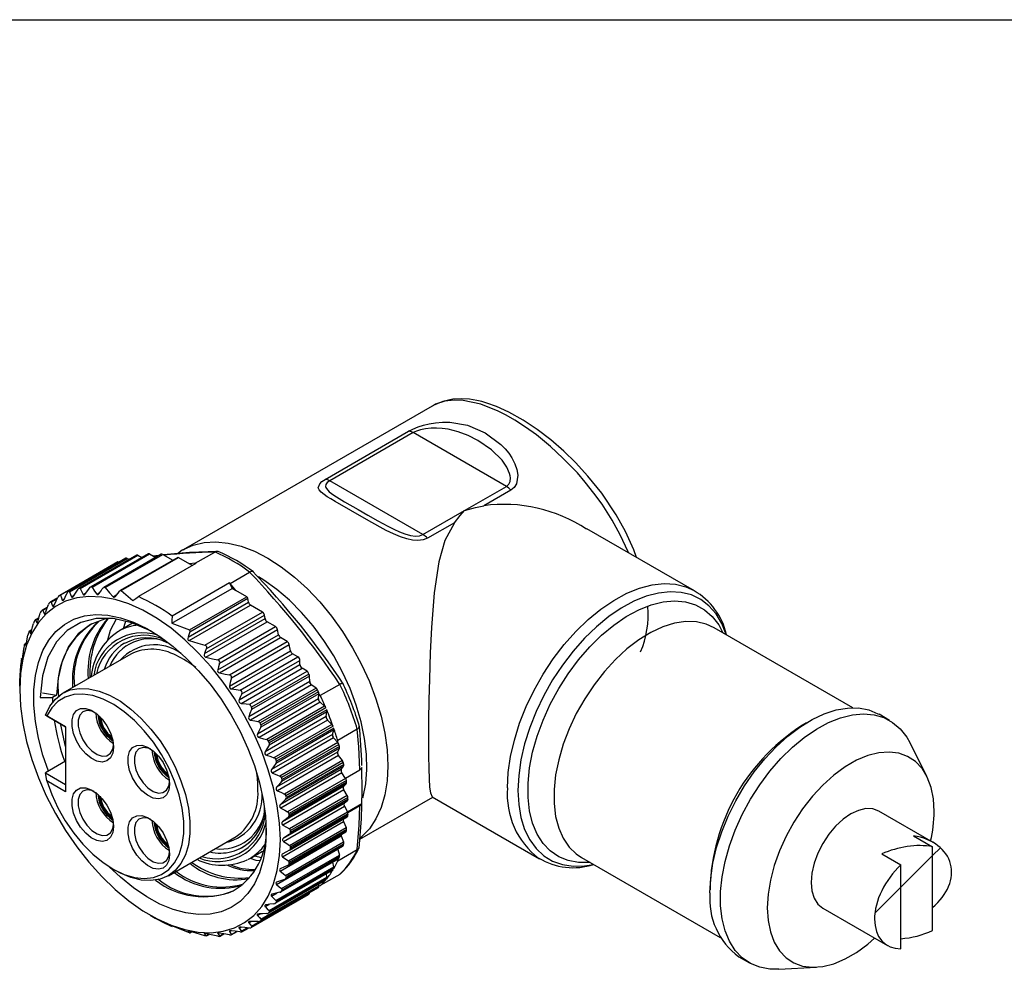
# Model space of a CAD drawing. Header units: millimetres. Extents: x 13 to 546, y 13 to 419.
# Tile 5 of 6: x 408 to 474, y 355 to 419. Entities that reach past the tile are written whole.
import ezdxf

# ---------------------------------------------------------------- set-up
doc = ezdxf.new("R2010")
doc.units = ezdxf.units.MM
doc.header["$LTSCALE"] = 2
doc.linetypes.add('SLD-Solid', pattern=[0])
doc.layers.add('HATCH', color=6, linetype='SLD-Solid')
doc.layers.add('TEXT', color=140, linetype='SLD-Solid', lineweight=25)

# ---------------------------------------------------------------- blocks, each defined once
blk = doc.blocks.new('SW_HATCH_0')
at = {"layer": 'HATCH', "color": 0}
for p, q in [((3.915, 3.915), (4.443, 4.443)), ((1.765, 1.765), (3.915, 3.915)), ((0, 0), (1.765, 1.765))]:
    blk.add_line(p, q, dxfattribs=at)

msp = doc.modelspace()

# ---------------------------------------------------------------- linework, layer by layer
for p, q in [((435.566, 392.884), (418.672, 383.13)), ((428.312, 387.912), (433.968, 391.177)), ((434.27, 391.081), (428.613, 387.815)), ((440.594, 387.43), (434.27, 391.081)), ((434.937, 384.164), (428.613, 387.815)), ((437.766, 385.797), (440.594, 387.43)), ((440.895, 387.178), (439.065, 386.121)), ((434.937, 384.164), (437.766, 385.797)), ((437.069, 384.97), (435.238, 383.913)), ((453.349, 380.352), (446.052, 384.564)), ((415.511, 382.767), (411.619, 380.52)), ((411.698, 380.498), (415.611, 382.757)), ((416.302, 382.861), (412.407, 380.612)), ((412.497, 380.597), (416.402, 382.851)), ((417.19, 382.828), (413.289, 380.576)), ((413.39, 380.567), (417.29, 382.818)), ((418.309, 382.619), (414.41, 380.368)), ((414.467, 380.367), (418.359, 382.614)), ((415.611, 382.757), (415.866, 382.609)), ((416.402, 382.851), (416.816, 382.612)), ((416.984, 382.709), (416.707, 382.675)), ((417.29, 382.818), (417.972, 382.424)), ((418.359, 382.614), (419.107, 382.182)), ((418.672, 383.13), (418.78, 383.191)), ((419.493, 382.216), (420.815, 382.979)), ((414.174, 382.266), (410.285, 380.021)), ((414.25, 382.309), (410.361, 380.064)), ((414.79, 382.559), (410.899, 380.313)), ((410.969, 380.286), (414.89, 382.549)), ((414.25, 382.309), (414.304, 382.278)), ((414.89, 382.549), (415.012, 382.479)), ((415.054, 382.504), (414.985, 382.495)), ((419.535, 382.198), (415.646, 379.953)), ((419.493, 382.216), (419.107, 382.182)), ((419.308, 382.066), (419.107, 382.182)), ((421.854, 380.853), (423.176, 381.616)), ((421.811, 380.884), (417.922, 378.639)), ((421.811, 380.884), (422.003, 380.51)), ((422.239, 380.374), (421.854, 380.853)), ((411.106, 379.95), (411.284, 380.053)), ((411.906, 380.102), (412.107, 380.218)), ((412.82, 380.117), (413.037, 380.243)), ((413.934, 379.945), (414.183, 380.089)), ((414.467, 380.367), (415.255, 379.685)), ((417.914, 378.15), (422.003, 380.51)), ((419.097, 377.695), (422.988, 379.941)), ((422.003, 380.51), (422.239, 380.374)), ((422.988, 379.941), (422.239, 380.374)), ((410.165, 379.879), (409.68, 379.599)), ((409.725, 379.577), (410.135, 379.814)), ((409.828, 379.323), (409.94, 379.387)), ((410.473, 379.716), (410.624, 379.803)), ((419.006, 377.21), (423.11, 379.579)), ((419.081, 376.974), (423.247, 379.379)), ((419.132, 377.576), (423.056, 379.842)), ((423.11, 379.579), (423.056, 379.842)), ((424.057, 378.911), (423.247, 379.379)), ((409.476, 379.247), (409.117, 379.04)), ((409.15, 379.025), (409.459, 379.204)), ((409.247, 378.811), (409.327, 378.858)), ((420.158, 376.66), (424.057, 378.911)), ((420.242, 376.413), (424.197, 378.696)), ((424.228, 378.468), (424.197, 378.696)), ((408.896, 378.52), (408.635, 378.37)), ((408.657, 378.36), (408.888, 378.493)), ((408.745, 378.188), (408.798, 378.219)), ((415.249, 378.152), (414.315, 377.613)), ((417.914, 378.15), (419.097, 377.695)), ((420.119, 376.096), (424.228, 378.468)), ((420.208, 375.852), (424.368, 378.253)), ((424.944, 377.92), (424.368, 378.253)), ((408.221, 377.564), (408.234, 377.589)), ((408.423, 377.701), (408.24, 377.595)), ((408.254, 377.59), (408.42, 377.686)), ((408.328, 377.461), (408.359, 377.479)), ((414.258, 377.58), (414.315, 377.613)), ((421.022, 374.985), (425.153, 377.37)), ((421.039, 375.665), (424.944, 377.92)), ((421.148, 375.449), (425.081, 377.72)), ((425.153, 377.37), (425.081, 377.72)), ((464.099, 372.414), (454.685, 377.848)), ((408.057, 376.794), (407.936, 376.725)), ((407.943, 376.722), (408.055, 376.787)), ((408.002, 376.636), (408.017, 376.645)), ((421.138, 374.773), (425.289, 377.17)), ((421.823, 374.653), (425.736, 376.912)), ((421.949, 374.447), (425.873, 376.712)), ((425.736, 376.912), (425.289, 377.17)), ((425.961, 376.279), (425.873, 376.712)), ((415.119, 376.057), (410.523, 373.403)), ((421.82, 373.888), (425.961, 376.279)), ((421.955, 373.687), (426.098, 376.079)), ((426.456, 375.872), (426.098, 376.079)), ((407.793, 375.806), (407.726, 375.767)), ((407.726, 375.766), (407.729, 375.767)), ((407.729, 375.767), (407.793, 375.804)), ((407.769, 375.723), (407.774, 375.726)), ((422.473, 372.963), (426.598, 375.344)), ((422.535, 373.609), (426.456, 375.872)), ((422.658, 373.353), (426.598, 375.627)), ((426.598, 375.344), (426.598, 375.627)), ((407.636, 374.748), (407.613, 374.735)), ((407.613, 374.735), (407.636, 374.748)), ((422.604, 372.712), (426.739, 375.099)), ((423.207, 372.648), (427.096, 374.893)), ((427.209, 374.699), (423.32, 372.454)), ((427.096, 374.893), (426.739, 375.099)), ((427.258, 374.195), (423.121, 371.807)), ((427.381, 373.967), (423.243, 371.578)), ((427.25, 374.565), (423.323, 372.298)), ((427.258, 374.195), (427.25, 374.565)), ((427.402, 373.952), (427.277, 374.106)), ((427.402, 373.952), (427.381, 373.967)), ((427.695, 373.738), (427.402, 373.952)), ((429.3, 373.998), (427.978, 373.235)), ((409.134, 373.418), (410.098, 373.269)), ((410.098, 373.269), (409.82, 373.109)), ((427.695, 373.738), (423.768, 371.471)), ((427.786, 373.627), (423.896, 371.382)), ((427.879, 373.368), (423.953, 371.101)), ((427.849, 373.5), (423.96, 371.255)), ((427.855, 373.018), (427.879, 373.358)), ((427.879, 373.358), (427.879, 373.368)), ((427.978, 373.235), (427.879, 373.358)), ((408.975, 373.109), (409.82, 373.109)), ((409.82, 373.109), (409.825, 372.799)), ((427.855, 373.018), (423.717, 370.629)), ((427.963, 372.784), (423.825, 370.395)), ((428.27, 372.521), (427.963, 372.784)), ((410.703, 371.13), (409.335, 371.92)), ((428.27, 372.521), (424.343, 370.254)), ((428.355, 372.403), (424.466, 370.158)), ((428.43, 372.144), (424.503, 369.877)), ((428.41, 372.274), (424.521, 370.029)), ((428.373, 371.818), (428.43, 372.144)), ((466.577, 371.561), (465.87, 371.969)), ((409.434, 371.863), (410.703, 371.13)), ((428.373, 371.818), (424.235, 369.43)), ((428.464, 371.582), (424.327, 369.193)), ((428.763, 371.287), (424.836, 369.02)), ((428.763, 371.287), (428.464, 371.582)), ((410.703, 371.13), (410.703, 366.721)), ((428.806, 370.61), (424.669, 368.221)), ((428.841, 371.163), (424.952, 368.918)), ((428.896, 370.908), (424.969, 368.642)), ((428.887, 371.033), (424.998, 368.788)), ((428.806, 370.61), (428.896, 370.908)), ((430.481, 370.955), (429.159, 370.192)), ((428.881, 370.373), (424.743, 367.984)), ((429.166, 370.051), (425.24, 367.784)), ((429.237, 369.922), (425.348, 367.677)), ((429.159, 370.059), (428.881, 370.373)), ((429.159, 370.059), (429.159, 370.192)), ((429.166, 370.051), (429.159, 370.059)), ((469.104, 367.773), (467.95, 370.06)), ((429.151, 369.406), (425.013, 367.017)), ((429.272, 369.674), (425.345, 367.407)), ((429.273, 369.793), (425.384, 367.548)), ((429.151, 369.406), (429.159, 369.423)), ((429.159, 369.423), (429.272, 369.674)), ((429.159, 369.257), (429.159, 369.423)), ((410.703, 368.791), (409.335, 368.001)), ((429.207, 369.171), (425.07, 366.783)), ((429.477, 368.825), (425.55, 366.558)), ((429.539, 368.693), (425.65, 366.447)), ((429.477, 368.825), (429.207, 369.171)), ((409.335, 368.001), (410.703, 367.211)), ((429.402, 368.219), (425.265, 365.831)), ((429.44, 367.99), (425.303, 365.601)), ((429.553, 368.453), (425.626, 366.186)), ((429.565, 368.565), (425.676, 366.32)), ((429.402, 368.219), (429.553, 368.453)), ((429.691, 367.622), (429.44, 367.99)), ((429.682, 367.636), (430.659, 368.2)), ((410.703, 366.721), (409.434, 367.454)), ((429.691, 367.622), (425.764, 365.356)), ((429.737, 367.261), (425.81, 364.994)), ((429.745, 367.489), (425.856, 365.243)), ((429.76, 367.365), (425.871, 365.12)), ((429.558, 367.063), (429.737, 367.261)), ((429.558, 367.063), (425.421, 364.675)), ((429.577, 366.841), (425.44, 364.453)), ((429.807, 366.457), (429.577, 366.841)), ((425.479, 363.562), (429.617, 365.95)), ((429.807, 366.457), (425.88, 364.19)), ((425.895, 363.843), (429.822, 366.11)), ((429.85, 366.323), (425.961, 364.078)), ((429.856, 366.204), (425.967, 363.959)), ((429.822, 366.11), (429.617, 365.95)), ((429.819, 365.347), (430.801, 365.914)), ((430.663, 363.496), (435.604, 366.348)), ((435.563, 366.371), (442.85, 362.165)), ((425.479, 363.35), (429.617, 365.739)), ((425.895, 363.075), (429.822, 365.342)), ((429.617, 365.739), (429.822, 365.342)), ((430.659, 365.75), (429.846, 365.281)), ((469.53, 363.274), (465.848, 365.4)), ((425.421, 362.305), (429.558, 364.693)), ((425.885, 362.748), (429.809, 365.014)), ((429.85, 365.096), (425.961, 362.851)), ((429.856, 365.209), (425.967, 362.964)), ((429.558, 364.693), (429.737, 364.289)), ((425.789, 361.726), (429.705, 363.987)), ((425.81, 362.022), (429.737, 364.289)), ((429.745, 364.053), (425.856, 361.808)), ((429.76, 364.158), (425.871, 361.913)), ((417.672, 361.019), (422.268, 363.672)), ((425.265, 361.329), (429.402, 363.717)), ((425.626, 361.042), (429.553, 363.309)), ((429.402, 363.717), (429.553, 363.309)), ((468.21, 363.733), (469.5, 362.988)), ((423.214, 362.197), (424.061, 362.686)), ((425.013, 360.433), (429.151, 362.821)), ((425.596, 360.779), (429.503, 363.034)), ((429.539, 363.086), (425.65, 360.841)), ((429.565, 363.183), (425.676, 360.938)), ((429.151, 362.821), (429.148, 362.83)), ((429.159, 362.794), (429.151, 362.821)), ((429.159, 362.794), (429.159, 362.836)), ((429.159, 362.794), (429.272, 362.414)), ((429.159, 362.026), (430.481, 362.789)), ((469.5, 357.301), (469.5, 362.988)), ((423.214, 362.197), (423.033, 362.101)), ((425.304, 359.915), (429.205, 362.168)), ((425.345, 360.147), (429.272, 362.414)), ((429.237, 362.205), (425.348, 359.96)), ((429.273, 362.293), (425.384, 360.048)), ((428.896, 361.613), (428.822, 361.946)), ((429.159, 362.026), (429.159, 362.141)), ((442.85, 362.165), (442.803, 362.192)), ((445.685, 362.26), (455.099, 356.825)), ((466.061, 362.492), (467.35, 361.748)), ((413.884, 361.496), (414.097, 361.373)), ((424.919, 359.147), (428.815, 361.396)), ((428.841, 361.422), (424.952, 359.176)), ((424.969, 359.346), (428.896, 361.613)), ((428.887, 361.499), (424.998, 359.254)), ((467.35, 356.06), (467.35, 361.748)), ((424.444, 358.48), (428.337, 360.727)), ((428.355, 360.743), (424.466, 358.498)), ((424.503, 358.648), (428.43, 360.915)), ((428.41, 360.809), (424.521, 358.563)), ((429.3, 361.109), (427.978, 360.346)), ((428.43, 360.915), (428.395, 361.153)), ((423.885, 357.924), (427.776, 360.17)), ((427.786, 360.176), (423.896, 357.931)), ((423.953, 358.06), (427.879, 360.327)), ((427.849, 360.23), (423.96, 357.985)), ((427.879, 360.337), (427.871, 360.458)), ((427.879, 360.337), (427.978, 360.346)), ((427.879, 360.337), (427.879, 360.327)), ((423.284, 357.504), (427.173, 359.749)), ((427.209, 359.77), (423.32, 357.525)), ((423.323, 357.59), (427.25, 359.857)), ((424.669, 359.626), (425.053, 359.848)), ((427.25, 359.866), (427.25, 359.857)), ((424.235, 358.919), (424.504, 359.074)), ((462.049, 358.818), (466.435, 356.285)), ((416.429, 358.352), (416.783, 358.148)), ((423.121, 357.828), (423.27, 357.914)), ((423.717, 358.317), (423.915, 358.431)), ((423.896, 357.931), (423.884, 357.925)), ((419.097, 357.154), (417.914, 357.609)), ((419.006, 357.254), (419.038, 357.272)), ((421.82, 357.24), (421.9, 357.286)), ((421.944, 357.001), (422.338, 357.228)), ((421.949, 357.035), (422.294, 357.234)), ((422.473, 357.449), (422.604, 357.525)), ((422.658, 357.273), (423.018, 357.48)), ((422.666, 357.209), (423.117, 357.47)), ((419.132, 357.156), (419.231, 357.214)), ((419.139, 357.145), (419.249, 357.208)), ((420.119, 357.07), (420.175, 357.102)), ((420.242, 356.968), (420.389, 357.053)), ((420.256, 356.935), (420.441, 357.041)), ((421.022, 357.089), (421.086, 357.126)), ((421.148, 356.935), (421.388, 357.074)), ((421.149, 356.905), (421.429, 357.066)), ((456.37, 355.514), (457.077, 355.106)), ((459.064, 354.668), (461.622, 354.811))]:
    msp.add_line(p, q)
at = {"flags": 128}
for points in [[(448.872, 382.936), (448.85, 382.992), (448.314, 384.145), (447.77, 385.137), (447.082, 386.22), (446.535, 386.981), (445.938, 387.731), (445.408, 388.343), (444.428, 389.36), (443.595, 390.13), (442.632, 390.923), (441.897, 391.458), (441.17, 391.929), (440.574, 392.269), (440.028, 392.548), (438.868, 393.012), (437.658, 393.272), (437.046, 393.292), (436.419, 393.212), (435.8, 393.005), (435.577, 392.866)], [(449.425, 382.617), (449.25, 383.125), (448.676, 384.382), (448.044, 385.512), (447.067, 386.964), (446.13, 388.134), (445.291, 389.048), (444.482, 389.834), (443.614, 390.588), (442.695, 391.294), (441.734, 391.934), (440.763, 392.478), (439.934, 392.853), (439.276, 393.087), (438.927, 393.186), (438.599, 393.261), (438.085, 393.343), (437.57, 393.375), (436.959, 393.342), (436.277, 393.194), (435.639, 392.915)], [(433.968, 391.177), (434.261, 391.326), (434.615, 391.468), (434.971, 391.583), (435.352, 391.678), (435.794, 391.754), (436.262, 391.794), (436.757, 391.792), (437.949, 391.593), (439.164, 391.072), (440.226, 390.279), (440.509, 389.984), (440.755, 389.678), (440.964, 389.364), (441.174, 388.959), (441.308, 388.57), (441.368, 388.205), (441.272, 387.606), (441.117, 387.359), (440.895, 387.178)], [(440.594, 387.43), (440.759, 387.574), (440.852, 387.771), (440.87, 388.017), (440.851, 388.157), (440.812, 388.308), (440.621, 388.741), (440.302, 389.202), (439.582, 389.924), (438.67, 390.553), (438.002, 390.893), (437.332, 391.143), (436.657, 391.307), (436.248, 391.366), (435.859, 391.39), (435.489, 391.383), (435.109, 391.345), (434.778, 391.279), (434.498, 391.189), (434.27, 391.081)], [(435.238, 383.913), (434.946, 383.8), (434.592, 383.761), (434.235, 383.788), (433.855, 383.868), (433.413, 384.013), (432.945, 384.207), (432.45, 384.447), (431.258, 385.1), (430.043, 385.807), (428.981, 386.415), (428.698, 386.581), (428.452, 386.734), (428.243, 386.876), (428.033, 387.043), (427.899, 387.196), (427.839, 387.341), (427.935, 387.616), (428.09, 387.765), (428.312, 387.912)], [(428.613, 387.815), (428.448, 387.697), (428.355, 387.571), (428.337, 387.436), (428.356, 387.364), (428.394, 387.289), (428.586, 387.075), (428.905, 386.835), (429.625, 386.389), (430.537, 385.859), (431.205, 385.475), (431.874, 385.095), (432.55, 384.73), (432.959, 384.527), (433.348, 384.354), (433.717, 384.215), (434.098, 384.109), (434.429, 384.064), (434.709, 384.081), (434.937, 384.164)], [(437.766, 385.797), (438.496, 385.997), (439.065, 386.121)], [(437.069, 384.97), (437.461, 385.451), (437.766, 385.797)], [(437.069, 384.97), (436.419, 383.767), (436.02, 382.319), (435.71, 380.205), (435.522, 377.852), (435.435, 376.141), (435.374, 374.358), (435.34, 372.953), (435.319, 371.563), (435.311, 370.307), (435.315, 369.156), (435.329, 368.297), (435.354, 367.583), (435.392, 367.023), (435.446, 366.636), (435.562, 366.372), (435.564, 366.373)], [(418.78, 383.191), (419.351, 383.439), (420.095, 383.619), (420.893, 383.668), (421.735, 383.585), (422.612, 383.37), (423.511, 383.028), (424.421, 382.561), (425.332, 381.976), (426.231, 381.281), (427.107, 380.484), (427.949, 379.594), (428.747, 378.624), (429.491, 377.586), (430.171, 376.491), (430.779, 375.355), (431.306, 374.192), (431.748, 373.016), (432.097, 371.841), (432.349, 370.684), (432.502, 369.557), (432.553, 368.477), (432.502, 367.455), (432.349, 366.505), (432.097, 365.639), (431.748, 364.867), (431.306, 364.2), (430.779, 363.646), (430.697, 363.577)], [(417.071, 382.76), (417.011, 382.754), (416.65, 382.708)], [(421.006, 383.024), (419.103, 382.941), (417.348, 382.784)], [(418.805, 383.19), (418.613, 383.096), (418.297, 382.869)], [(420.823, 382.984), (420.818, 382.981), (420.815, 382.979)], [(423.176, 381.616), (423.18, 381.619), (423.184, 381.621)], [(423.184, 381.621), (423.266, 381.667), (423.345, 381.687), (423.403, 381.666)], [(430.857, 366.301), (430.876, 366.368), (431.057, 367.258), (431.135, 368.224), (431.109, 369.255), (430.979, 370.334), (430.748, 371.448), (430.417, 372.58), (429.992, 373.715), (429.479, 374.837), (428.886, 375.929), (428.219, 376.977), (427.49, 377.965), (426.707, 378.881), (425.882, 379.711), (425.027, 380.443), (424.154, 381.067), (423.795, 381.289)], [(412.333, 380.538), (412.376, 380.589), (412.414, 380.616), (412.451, 380.625), (412.478, 380.617), (412.497, 380.597)], [(412.497, 380.597), (412.673, 380.327), (412.82, 380.117)], [(440.675, 366.972), (440.727, 368.016), (440.882, 369.106), (441.139, 370.226), (441.494, 371.36), (441.941, 372.493), (442.475, 373.608), (443.088, 374.691), (443.771, 375.725), (444.515, 376.697), (445.309, 377.592), (446.142, 378.399), (447.003, 379.105), (447.879, 379.701), (448.758, 380.179), (449.628, 380.531), (450.477, 380.753), (451.292, 380.842), (452.063, 380.796), (452.777, 380.616), (453.336, 380.359)], [(425.27, 363.456), (425.218, 364.589), (425.063, 365.769), (424.807, 366.982), (424.453, 368.213), (424.004, 369.448), (423.467, 370.673), (422.848, 371.873), (422.153, 373.034), (421.391, 374.143), (420.571, 375.186), (419.702, 376.151), (418.795, 377.028), (417.861, 377.805), (416.909, 378.474), (415.952, 379.026), (415.001, 379.456), (414.066, 379.758), (413.159, 379.929), (412.291, 379.966), (411.471, 379.87), (410.709, 379.641), (410.014, 379.282), (409.394, 378.797), (408.857, 378.192), (408.409, 377.475), (408.055, 376.653), (407.799, 375.736), (407.644, 374.734), (407.592, 373.661), (407.644, 372.527), (407.799, 371.347), (408.055, 370.135), (408.409, 368.903), (408.857, 367.668), (409.394, 366.443), (410.014, 365.243), (410.709, 364.082), (411.471, 362.974), (412.291, 361.93), (413.159, 360.965), (414.066, 360.089), (415.001, 359.311), (415.952, 358.643), (416.909, 358.09), (417.861, 357.66), (418.795, 357.358), (419.702, 357.188), (420.571, 357.15), (421.391, 357.247), (422.153, 357.476), (422.848, 357.835), (423.467, 358.319), (424.004, 358.924), (424.453, 359.642), (424.807, 360.464), (425.063, 361.381), (425.218, 362.382), (425.27, 363.456)], [(410.361, 380.064), (410.423, 379.869), (410.473, 379.716)], [(410.624, 379.804), (410.728, 380.022), (410.809, 380.193)], [(410.809, 380.193), (410.846, 380.257), (410.878, 380.296), (410.911, 380.319), (410.936, 380.321), (410.956, 380.309), (410.969, 380.286)], [(410.969, 380.286), (411.044, 380.098), (411.106, 379.95)], [(411.106, 379.95), (411.124, 379.924), (411.153, 379.916), (411.182, 379.927), (411.211, 379.951), (411.244, 379.994)], [(411.244, 379.994), (411.415, 380.249), (411.551, 380.45)], [(411.551, 380.45), (411.588, 380.495), (411.621, 380.521), (411.653, 380.531), (411.677, 380.523), (411.696, 380.502), (411.698, 380.498)], [(411.698, 380.498), (411.812, 380.276), (411.906, 380.102)], [(411.906, 380.102), (411.926, 380.079), (411.956, 380.072), (411.987, 380.082), (412.019, 380.105), (412.063, 380.156)], [(412.063, 380.156), (412.214, 380.37), (412.333, 380.538)], [(412.82, 380.117), (412.843, 380.096), (412.875, 380.091), (412.908, 380.101), (412.944, 380.125), (412.994, 380.178), (413.009, 380.201)], [(413.009, 380.201), (413.114, 380.357), (413.195, 380.48)], [(413.195, 380.48), (413.259, 380.554), (413.301, 380.582), (413.343, 380.592), (413.374, 380.582), (413.39, 380.567)], [(413.39, 380.567), (413.685, 380.216), (413.934, 379.945)], [(413.934, 379.945), (413.962, 379.927), (413.997, 379.924), (414.034, 379.935), (414.084, 379.97), (414.133, 380.023)], [(414.133, 380.023), (414.263, 380.193), (414.366, 380.327)], [(414.366, 380.327), (414.4, 380.362), (414.424, 380.374), (414.443, 380.378), (414.461, 380.372), (414.467, 380.367)], [(415.255, 379.685), (415.474, 379.835), (415.646, 379.953)], [(455.507, 377.374), (455.502, 377.389), (455.204, 378.142), (454.814, 378.795), (454.336, 379.339), (453.778, 379.764), (453.147, 380.067), (452.452, 380.241), (451.703, 380.286), (450.911, 380.199), (450.086, 379.983), (449.24, 379.641), (448.385, 379.177), (447.533, 378.597), (446.697, 377.911), (445.887, 377.127), (445.115, 376.257), (444.391, 375.312), (443.727, 374.307), (443.132, 373.254), (442.613, 372.17), (442.178, 371.068), (441.833, 369.966), (441.584, 368.877), (441.432, 367.818), (441.382, 366.803)], [(409.354, 378.921), (409.458, 379.201), (409.541, 379.421)], [(409.681, 379.597), (409.695, 379.604), (409.713, 379.598), (409.725, 379.577)], [(409.725, 379.577), (409.782, 379.435), (409.828, 379.323)], [(409.828, 379.323), (409.845, 379.301), (409.865, 379.298), (409.889, 379.313), (409.913, 379.34), (409.936, 379.379), (409.951, 379.409)], [(409.951, 379.409), (410.073, 379.679), (410.17, 379.891)], [(410.473, 379.716), (410.49, 379.686), (410.511, 379.677), (410.539, 379.686), (410.565, 379.709), (410.592, 379.744), (410.624, 379.804)], [(446.287, 361.912), (446.253, 361.909), (445.494, 361.907), (444.788, 362.04), (444.144, 362.305), (443.573, 362.699), (443.084, 363.214), (442.683, 363.845), (442.377, 364.581), (442.17, 365.41), (442.066, 366.321), (442.066, 367.3), (442.17, 368.331), (442.377, 369.399), (442.683, 370.488), (443.084, 371.581), (443.573, 372.663), (444.144, 373.715), (444.788, 374.723), (445.494, 375.671), (446.253, 376.545), (447.052, 377.332), (447.879, 378.019), (448.723, 378.596), (449.57, 379.055), (450.407, 379.388), (451.222, 379.591), (452.002, 379.66), (452.736, 379.594), (453.412, 379.395), (454.021, 379.065), (454.552, 378.61), (454.998, 378.035), (455.286, 377.501)], [(409.538, 368.118), (409.169, 369.206), (408.867, 370.36), (408.663, 371.49), (408.56, 372.582), (408.56, 373.622), (408.663, 374.595), (408.867, 375.49), (409.169, 376.294), (409.566, 376.998), (410.053, 377.591), (410.623, 378.067), (411.268, 378.419), (411.981, 378.642), (412.752, 378.734), (413.571, 378.693), (414.427, 378.52), (415.309, 378.217), (416.206, 377.788), (417.105, 377.239), (417.996, 376.577), (418.867, 375.81), (419.706, 374.949), (420.502, 374.004), (421.245, 372.988), (421.925, 371.915), (422.534, 370.798), (423.063, 369.651), (423.505, 368.491), (423.856, 367.331), (424.109, 366.187), (424.263, 365.074), (424.314, 364.007), (424.314, 364.007)], [(408.836, 378.319), (408.922, 378.607), (408.99, 378.833)], [(409.118, 379.039), (409.122, 379.043), (409.138, 379.041), (409.15, 379.025)], [(409.15, 379.025), (409.203, 378.905), (409.247, 378.811)], [(409.247, 378.811), (409.262, 378.795), (409.28, 378.797), (409.301, 378.816), (409.322, 378.847), (409.342, 378.889), (409.354, 378.921)], [(417.922, 378.639), (417.917, 378.365), (417.914, 378.15)], [(408.403, 377.611), (408.47, 377.905), (408.524, 378.135)], [(408.617, 378.348), (408.633, 378.368), (408.647, 378.371), (408.657, 378.36)], [(408.657, 378.36), (408.705, 378.264), (408.745, 378.188)], [(408.745, 378.188), (408.758, 378.177), (408.774, 378.184), (408.792, 378.208), (408.809, 378.242), (408.826, 378.287), (408.836, 378.319)], [(416.67, 377.505), (416.454, 377.639), (415.168, 378.186), (413.955, 378.461), (412.784, 378.467), (411.747, 378.202), (410.822, 377.659), (410.079, 376.879), (409.503, 375.842), (409.13, 374.586), (408.975, 373.109)], [(413.617, 378.463), (413.353, 378.435), (412.387, 378.056), (411.564, 377.427), (410.91, 376.561), (410.439, 375.485), (410.196, 374.431), (410.098, 373.269)], [(414.133, 378.42), (413.736, 377.65), (413.556, 376.991)], [(414.77, 378.298), (414.738, 378.21), (414.602, 377.779)], [(454.685, 377.848), (454.153, 378.09), (453.484, 378.243), (452.761, 378.261), (451.996, 378.144), (451.201, 377.895), (450.389, 377.517), (449.574, 377.016), (448.769, 376.401), (447.987, 375.682), (447.241, 374.87), (446.544, 373.979), (445.906, 373.024), (445.339, 372.02), (444.851, 370.984), (444.451, 369.933), (444.145, 368.883), (443.938, 367.853), (443.834, 366.859), (443.834, 365.917), (443.938, 365.043), (444.145, 364.252), (444.451, 363.555), (444.851, 362.966), (445.339, 362.493), (445.685, 362.26)], [(408.059, 376.805), (408.108, 377.101), (408.149, 377.334)], [(408.24, 377.593), (408.245, 377.597), (408.254, 377.59)], [(408.254, 377.59), (408.295, 377.517), (408.328, 377.461)], [(408.328, 377.461), (408.34, 377.454), (408.353, 377.466), (408.368, 377.494), (408.381, 377.531), (408.395, 377.578), (408.403, 377.611)], [(419.132, 377.576), (419.061, 377.371), (419.006, 377.21)], [(419.097, 377.695), (419.118, 377.683), (419.132, 377.663), (419.139, 377.638), (419.132, 377.576)], [(407.918, 376.684), (407.928, 376.713), (407.936, 376.725), (407.943, 376.722)], [(407.943, 376.722), (407.975, 376.674), (408.002, 376.636)], [(419.006, 377.21), (418.99, 377.111), (419, 377.055), (419.028, 377.007), (419.066, 376.98), (419.081, 376.974)], [(419.081, 376.974), (419.679, 376.793), (420.158, 376.66)], [(420.158, 376.66), (420.201, 376.641), (420.235, 376.607), (420.254, 376.564), (420.262, 376.514), (420.249, 376.435), (420.242, 376.413)], [(407.807, 375.909), (407.84, 376.206), (407.867, 376.439)], [(420.119, 376.096), (420.101, 376.013), (420.106, 375.953), (420.125, 375.908), (420.159, 375.873), (420.2, 375.854), (420.208, 375.852)], [(420.242, 376.413), (420.173, 376.235), (420.119, 376.096)], [(407.651, 374.933), (407.668, 375.228), (407.683, 375.459)], [(407.713, 375.717), (407.719, 375.749), (407.724, 375.765)], [(407.729, 375.767), (407.75, 375.742), (407.769, 375.723)], [(420.208, 375.852), (420.672, 375.745), (421.039, 375.665)], [(421.148, 375.449), (421.077, 375.189), (421.022, 374.985)], [(407.613, 374.735), (407.623, 374.734), (407.632, 374.733)], [(421.138, 374.773), (421.521, 374.704), (421.823, 374.653)], [(407.592, 373.888), (407.595, 374.178), (407.598, 374.406)], [(421.949, 374.447), (421.876, 374.134), (421.82, 373.888)], [(429.308, 374.002), (429.303, 374), (429.3, 373.998)], [(409.335, 371.92), (409.627, 372.518), (410.01, 373.007), (410.478, 373.377), (411.02, 373.62), (411.626, 373.731), (412.282, 373.708), (412.976, 373.551), (413.693, 373.264), (414.418, 372.852), (415.137, 372.325), (415.834, 371.692), (416.495, 370.967), (417.107, 370.164), (417.658, 369.301), (418.134, 368.395), (418.528, 367.465), (418.831, 366.529), (419.036, 365.607), (419.14, 364.719), (419.14, 363.881), (419.036, 363.112), (418.831, 362.428), (418.528, 361.842), (418.134, 361.366), (417.658, 361.011), (417.107, 360.783), (416.495, 360.687), (415.834, 360.726), (415.137, 360.898), (414.418, 361.199), (414.097, 361.373)], [(409.434, 367.454), (409.764, 366.53), (410.184, 365.618), (410.684, 364.738), (411.255, 363.91), (411.883, 363.151), (412.555, 362.478), (413.256, 361.906), (413.971, 361.447), (414.684, 361.111), (415.379, 360.906), (416.042, 360.835), (416.657, 360.902), (417.212, 361.103), (417.695, 361.435), (418.094, 361.891), (418.401, 362.46), (418.61, 363.13), (418.716, 363.887), (418.716, 364.713), (418.61, 365.592), (418.401, 366.503), (418.094, 367.427), (417.695, 368.343), (417.212, 369.233), (416.657, 370.075), (416.042, 370.852), (415.379, 371.547), (414.684, 372.144), (413.971, 372.632), (413.256, 372.998), (412.555, 373.235), (411.883, 373.338), (411.255, 373.304), (410.684, 373.134), (410.184, 372.833), (409.764, 372.406), (409.434, 371.863)], [(421.955, 373.687), (422.279, 373.642), (422.535, 373.609)], [(422.658, 373.353), (422.554, 373.135), (422.473, 372.963)], [(422.604, 372.712), (422.942, 372.676), (423.207, 372.648)], [(409.335, 371.92), (409.388, 371.889), (409.434, 371.863)], [(413.956, 369.742), (413.903, 369.332), (413.75, 369.013), (413.507, 368.808), (413.192, 368.733), (412.829, 368.794), (412.445, 368.985), (412.068, 369.293), (411.726, 369.695), (411.445, 370.161), (411.245, 370.657), (411.141, 371.145), (411.141, 371.59), (411.245, 371.958), (411.445, 372.223), (411.726, 372.364), (412.068, 372.371), (412.445, 372.244), (412.829, 371.992), (413.192, 371.633), (413.507, 371.195), (413.75, 370.71), (413.903, 370.213), (413.956, 369.742)], [(412.652, 372.123), (412.486, 372.189), (412.153, 372.23), (411.873, 372.134), (411.671, 371.909), (411.565, 371.574), (411.565, 371.161), (411.671, 370.704), (411.873, 370.246), (412.153, 369.826), (412.486, 369.482), (412.844, 369.245), (413.193, 369.136), (413.503, 369.163), (413.747, 369.326), (413.903, 369.609), (413.952, 369.872)], [(423.323, 372.298), (423.209, 372.023), (423.121, 371.807)], [(454.402, 359.863), (454.453, 360.846), (454.605, 361.873), (454.856, 362.927), (455.202, 363.995), (455.637, 365.058), (456.156, 366.101), (456.749, 367.109), (457.409, 368.066), (458.126, 368.957), (458.887, 369.769), (459.683, 370.489), (460.5, 371.108), (461.327, 371.614), (462.15, 372.002), (462.958, 372.264), (463.738, 372.397), (464.479, 372.398), (465.168, 372.269), (465.796, 372.01), (465.87, 371.969)], [(459.064, 354.668), (458.468, 354.676), (457.779, 354.806), (457.151, 355.065), (456.594, 355.449), (456.116, 355.952), (455.724, 356.568), (455.426, 357.286), (455.224, 358.096), (455.122, 358.985), (455.122, 359.94), (455.224, 360.947), (455.426, 361.989), (455.724, 363.052), (456.116, 364.12), (456.594, 365.175), (457.151, 366.203), (457.779, 367.186), (458.468, 368.112), (459.209, 368.965), (459.989, 369.733), (460.797, 370.404), (461.62, 370.967), (462.447, 371.415), (463.264, 371.74), (464.06, 371.938), (464.821, 372.006), (465.538, 371.942), (466.198, 371.747), (466.791, 371.425), (467.31, 370.98), (467.745, 370.42), (467.95, 370.06)], [(410.703, 369.784), (410.373, 371.26), (410.366, 371.325)], [(423.243, 371.578), (423.537, 371.518), (423.768, 371.471)], [(423.953, 371.101), (423.82, 370.837), (423.717, 370.629)], [(430.481, 370.955), (430.485, 370.957), (430.488, 370.96)], [(430.659, 368.2), (430.581, 369.757), (430.481, 370.955)], [(423.825, 370.395), (424.115, 370.316), (424.343, 370.254)], [(417.76, 367.236), (417.708, 366.826), (417.554, 366.506), (417.311, 366.302), (416.997, 366.227), (416.634, 366.287), (416.249, 366.479), (415.872, 366.787), (415.53, 367.189), (415.249, 367.655), (415.049, 368.151), (414.945, 368.639), (414.945, 369.084), (415.049, 369.452), (415.249, 369.716), (415.53, 369.857), (415.872, 369.865), (416.249, 369.737), (416.634, 369.485), (416.997, 369.127), (417.311, 368.689), (417.554, 368.203), (417.708, 367.707), (417.76, 367.236)], [(416.457, 369.617), (416.291, 369.683), (415.957, 369.724), (415.677, 369.628), (415.475, 369.402), (415.369, 369.068), (415.369, 368.654), (415.475, 368.198), (415.677, 367.739), (415.957, 367.32), (416.291, 366.976), (416.648, 366.739), (416.997, 366.629), (417.308, 366.657), (417.551, 366.82), (417.707, 367.103), (417.756, 367.366)], [(424.503, 369.877), (424.353, 369.627), (424.235, 369.43)], [(469.605, 365.374), (469.553, 366.233), (469.395, 367.015), (469.137, 367.706), (468.782, 368.293), (468.336, 368.764), (467.809, 369.112), (467.211, 369.328), (466.551, 369.411), (465.843, 369.357), (465.099, 369.169), (464.334, 368.848), (463.562, 368.403), (462.797, 367.84), (462.054, 367.17), (461.346, 366.406), (460.686, 365.562), (460.087, 364.654), (459.56, 363.698), (459.115, 362.712), (458.76, 361.716), (458.501, 360.726), (458.344, 359.763), (458.292, 358.843), (458.344, 357.984), (458.501, 357.202), (458.76, 356.511), (459.115, 355.924), (459.56, 355.453), (460.087, 355.106), (460.686, 354.889), (461.346, 354.806), (462.054, 354.86), (462.797, 355.048), (463.562, 355.369), (464.334, 355.814), (465.099, 356.377), (465.569, 356.785)], [(424.327, 369.193), (424.612, 369.096), (424.836, 369.02)], [(424.969, 368.642), (424.8, 368.406), (424.669, 368.221)], [(409.434, 367.454), (409.376, 367.759), (409.335, 368.001)], [(424.743, 367.984), (425.021, 367.871), (425.24, 367.784)], [(430.801, 368.363), (430.749, 368.271), (430.659, 368.2)], [(430.801, 365.914), (430.817, 366.739), (430.801, 368.363)], [(425.345, 367.407), (425.159, 367.188), (425.013, 367.017)], [(413.956, 364.353), (413.903, 363.943), (413.75, 363.624), (413.507, 363.419), (413.192, 363.344), (412.829, 363.405), (412.445, 363.596), (412.068, 363.904), (411.726, 364.306), (411.445, 364.772), (411.245, 365.268), (411.141, 365.756), (411.141, 366.201), (411.245, 366.569), (411.445, 366.834), (411.726, 366.975), (412.068, 366.982), (412.445, 366.855), (412.829, 366.602), (413.192, 366.244), (413.507, 365.806), (413.75, 365.321), (413.903, 364.824), (413.956, 364.353)], [(412.652, 366.734), (412.486, 366.8), (412.153, 366.841), (411.873, 366.745), (411.671, 366.52), (411.565, 366.185), (411.565, 365.771), (411.671, 365.315), (411.873, 364.857), (412.153, 364.437), (412.486, 364.093), (412.844, 363.856), (413.193, 363.746), (413.503, 363.774), (413.747, 363.937), (413.903, 364.22), (413.952, 364.483)], [(425.07, 366.783), (425.339, 366.656), (425.55, 366.558)], [(441.382, 366.803), (441.432, 365.846), (441.584, 364.962), (441.833, 364.162), (442.178, 363.457), (442.613, 362.858), (443.132, 362.372), (443.727, 362.008), (444.391, 361.769), (445.115, 361.659), (445.887, 361.68), (446.507, 361.785)], [(425.626, 366.186), (425.423, 365.987), (425.265, 365.831)], [(430.659, 365.75), (430.756, 365.83), (430.801, 365.914)], [(425.303, 365.601), (425.561, 365.463), (425.764, 365.356)], [(430.481, 362.789), (430.603, 364.459), (430.659, 365.75)], [(430.621, 362.898), (430.762, 364.878), (430.796, 365.847)], [(465.848, 365.4), (465.441, 365.55), (464.977, 365.569), (464.473, 365.454), (463.948, 365.211), (463.424, 364.849), (462.92, 364.382), (462.456, 363.827), (462.048, 363.206), (461.714, 362.543), (461.466, 361.863), (461.313, 361.193), (461.261, 360.557), (461.313, 359.982), (461.466, 359.488), (461.714, 359.095), (462.048, 358.818), (462.049, 358.818)], [(417.76, 362.467), (417.708, 362.057), (417.554, 361.738), (417.311, 361.533), (416.997, 361.458), (416.634, 361.519), (416.249, 361.71), (415.872, 362.018), (415.53, 362.42), (415.249, 362.886), (415.049, 363.382), (414.945, 363.87), (414.945, 364.315), (415.049, 364.683), (415.249, 364.948), (415.53, 365.089), (415.872, 365.096), (416.249, 364.969), (416.634, 364.717), (416.997, 364.358), (417.311, 363.92), (417.554, 363.435), (417.708, 362.938), (417.76, 362.467)], [(416.457, 364.848), (416.291, 364.914), (415.957, 364.955), (415.677, 364.859), (415.475, 364.634), (415.369, 364.299), (415.369, 363.886), (415.475, 363.429), (415.677, 362.971), (415.957, 362.551), (416.291, 362.207), (416.648, 361.97), (416.997, 361.861), (417.308, 361.888), (417.551, 362.051), (417.707, 362.334), (417.756, 362.597)], [(425.81, 364.994), (425.592, 364.815), (425.421, 364.675)], [(424.314, 364.007), (424.263, 362.999), (424.109, 362.063), (423.856, 361.212), (423.505, 360.457), (423.063, 359.808), (422.534, 359.272), (421.925, 358.858), (421.245, 358.57), (420.502, 358.412), (419.706, 358.387), (418.867, 358.494), (417.996, 358.732), (417.105, 359.098), (416.206, 359.588), (415.309, 360.195), (414.427, 360.911), (413.669, 361.626)], [(425.44, 364.453), (425.686, 364.305), (425.88, 364.19)], [(425.479, 363.562), (425.437, 363.523), (425.415, 363.484), (425.412, 363.44), (425.426, 363.403), (425.454, 363.369), (425.479, 363.35)], [(425.895, 363.843), (425.662, 363.685), (425.479, 363.562)], [(425.479, 363.35), (425.712, 363.195), (425.895, 363.075)], [(425.88, 362.746), (425.633, 362.61), (425.44, 362.504)], [(430.488, 362.794), (430.484, 362.791), (430.481, 362.789)], [(423.218, 362.2), (423.609, 362.078), (423.847, 362.057)], [(423.501, 362.363), (423.82, 362.289), (423.942, 362.265)], [(425.44, 362.504), (425.394, 362.471), (425.369, 362.435), (425.362, 362.394), (425.373, 362.358), (425.398, 362.324), (425.421, 362.305)], [(425.421, 362.305), (425.639, 362.146), (425.81, 362.022)], [(425.303, 361.514), (425.254, 361.485), (425.226, 361.453), (425.215, 361.415), (425.222, 361.381), (425.244, 361.349), (425.265, 361.329)], [(425.265, 361.329), (425.467, 361.168), (425.626, 361.042)], [(425.764, 361.714), (425.506, 361.602), (425.303, 361.514)], [(425.07, 360.602), (425.018, 360.578), (424.987, 360.55), (424.972, 360.516), (424.976, 360.484), (424.994, 360.452), (425.013, 360.433)], [(425.55, 360.759), (425.281, 360.671), (425.07, 360.602)], [(429.3, 361.109), (429.304, 361.112), (429.308, 361.114)], [(425.013, 360.433), (425.198, 360.272), (425.345, 360.147)], [(427.786, 360.176), (427.777, 360.17), (427.776, 360.17)], [(424.743, 359.777), (424.689, 359.758), (424.655, 359.735), (424.637, 359.705), (424.637, 359.675), (424.652, 359.645), (424.669, 359.626)], [(424.669, 359.626), (424.836, 359.469), (424.969, 359.346)], [(425.24, 359.891), (424.961, 359.827), (424.743, 359.777)], [(424.969, 359.346), (424.998, 359.309), (425.005, 359.277), (424.998, 359.254)], [(424.327, 359.049), (424.271, 359.036), (424.234, 359.017), (424.212, 358.991), (424.209, 358.964), (424.22, 358.937), (424.235, 358.919)], [(424.235, 358.919), (424.385, 358.766), (424.503, 358.648)], [(424.836, 359.121), (424.551, 359.08), (424.327, 359.049)], [(424.503, 358.648), (424.528, 358.613), (424.531, 358.584), (424.521, 358.563)], [(423.243, 357.915), (423.184, 357.912), (423.143, 357.903), (423.115, 357.886), (423.105, 357.866), (423.11, 357.844), (423.121, 357.828)], [(423.768, 357.904), (423.474, 357.909), (423.243, 357.915)], [(423.825, 358.426), (423.767, 358.418), (423.728, 358.404), (423.703, 358.382), (423.696, 358.359), (423.705, 358.334), (423.717, 358.317)], [(423.717, 358.317), (423.849, 358.173), (423.953, 358.06)], [(424.343, 358.456), (424.053, 358.439), (423.825, 358.426)], [(423.953, 358.06), (423.973, 358.028), (423.972, 358.002), (423.96, 357.985)], [(417.914, 357.609), (417.918, 357.588), (417.922, 357.572)], [(419.081, 357.26), (419.041, 357.271), (419.011, 357.277), (418.995, 357.277), (418.991, 357.27), (419.006, 357.254)], [(419.006, 357.254), (419.077, 357.199), (419.132, 357.156)], [(420.158, 356.946), (419.55, 357.116), (419.081, 357.26)], [(421.955, 357.281), (421.899, 357.286), (421.852, 357.283), (421.825, 357.273), (421.815, 357.26), (421.82, 357.24)], [(421.82, 357.24), (421.892, 357.124), (421.949, 357.035)], [(422.535, 357.202), (422.21, 357.245), (421.955, 357.281)], [(422.604, 357.525), (422.542, 357.528), (422.497, 357.524), (422.465, 357.512), (422.452, 357.497), (422.453, 357.477), (422.473, 357.449)], [(422.473, 357.449), (422.577, 357.35), (422.658, 357.273)], [(422.658, 357.273), (422.68, 357.243), (422.679, 357.222), (422.658, 357.206), (422.624, 357.199), (422.582, 357.198), (422.535, 357.202)], [(423.207, 357.461), (422.869, 357.496), (422.604, 357.525)], [(423.121, 357.828), (423.233, 357.694), (423.323, 357.59)], [(423.323, 357.59), (423.339, 357.561), (423.335, 357.538), (423.32, 357.525)], [(419.132, 357.156), (419.14, 357.147), (419.138, 357.146)], [(420.208, 357.095), (420.164, 357.104), (420.129, 357.108), (420.108, 357.105), (420.1, 357.097), (420.111, 357.078), (420.119, 357.07)], [(420.119, 357.07), (420.188, 357.013), (420.242, 356.968)], [(420.242, 356.968), (420.262, 356.942), (420.253, 356.934), (420.226, 356.933), (420.188, 356.939), (420.158, 356.946)], [(421.039, 356.909), (420.572, 357.011), (420.208, 357.095)], [(421.138, 357.119), (421.088, 357.126), (421.047, 357.126), (421.023, 357.12), (421.014, 357.11), (421.022, 357.089)], [(421.022, 357.089), (421.092, 357.002), (421.148, 356.935)], [(421.148, 356.935), (421.157, 356.915), (421.147, 356.904), (421.118, 356.899), (421.08, 356.902), (421.039, 356.909)], [(421.823, 356.999), (421.439, 357.065), (421.138, 357.119)], [(421.949, 357.035), (421.955, 357.014), (421.943, 357.001), (421.914, 356.993), (421.876, 356.993), (421.829, 356.998), (421.823, 356.999)]]:
    msp.add_lwpolyline(points, dxfattribs=at)
for centre, radius, start, end in [((433.925, 390.521), 0.658, 58.40484, 86.20201), ((428.268, 387.255), 0.658, 58.40484, 86.20201), ((439.954, 386.358), 1.249, 41.08167, 59.16078), ((440.429, 375.991), 10.222, 56.73259, 97.66875), ((434.297, 383.092), 1.249, 41.08167, 59.16078), ((415.552, 382.674), 0.101, 54.67241, 114.01713), ((416.344, 382.768), 0.101, 54.67241, 114.01713), ((417.231, 382.736), 0.1, 54.34106, 114.34848), ((421.374, 347.721), 35.263, 90.90841, 96.4822), ((418.329, 382.572), 0.0507, 54.67241, 114.01713), ((420.965, 382.755), 0.269, 61.0173, 121.91036), ((415.927, 371.777), 12.23, 53.60292, 66.40246), ((416.085, 371.644), 12.411, 53.62187, 66.41812), ((416.341, 378.512), 4.334, 118.83683, 119.99728), ((414.832, 382.467), 0.101, 54.38242, 114.30712), ((415.549, 372.996), 10.028, 66.57638, 66.84259), ((383.113, 343.141), 55.547, 33.74713, 43.84201), ((384.374, 344.046), 54.209, 33.51113, 44.07416), ((413.255, 369.022), 14.625, 53.98806, 54.19506), ((410.398, 379.809), 0.242, 128.04919, 160.22063), ((412.452, 376.267), 4.334, 118.83681, 120.54793), ((410.705, 368.764), 12.231, 53.83562, 66.16976), ((422.903, 379.81), 0.157, 11.62779, 57.06609), ((451.108, 376.416), 4.513, 12.14923, 60.58289), ((409.83, 379.334), 0.302, 136.99233, 163.22776), ((412.537, 376.153), 4.477, 129.79117, 130.85309), ((423.417, 379.642), 0.313, 191.62779, 237.06609), ((443.75, 378.727), 6.463, 336.96452, 4.87512), ((409.37, 378.739), 0.391, 145.37571, 166.05256), ((412.847, 375.853), 4.908, 139.71598, 140.71473), ((423.887, 378.648), 0.313, 8.6904, 57.09323), ((409.042, 378.032), 0.528, 153.11089, 168.77114), ((413.441, 375.44), 5.633, 148.91704, 149.82813), ((415.183, 373.889), 5.007, 122.76789, 188.60237), ((416.559, 374.276), 5.398, 132.31713, 185.21863), ((416.548, 374.395), 5.277, 132.37309, 185.90722), ((417.693, 374.886), 5.477, 139.3376, 185.15237), ((418.355, 374.819), 6.009, 142.7321, 183.40602), ((415.885, 374.838), 3.189, 94.59376, 119.50675), ((424.538, 378.515), 0.313, 188.6904, 237.09323), ((408.891, 377.222), 0.751, 160.17842, 171.42873), ((414.357, 374.989), 6.654, 157.23213, 158.04746), ((416.502, 374.173), 4.074, 123.45549, 175.23196), ((415.922, 374.156), 3.344, 71.87303, 172.23993), ((416.023, 374.034), 3.296, 65.00983, 168.03657), ((424.774, 377.657), 0.313, 11.62779, 57.06609), ((425.46, 377.433), 0.313, 191.62779, 237.06609), ((415.596, 374.575), 7.962, 164.63943, 165.36284), ((407.801, 376.797), 0.258, 321.24991, 1.6114), ((416.363, 374.088), 3.178, 121.5686, 162.92757), ((416.455, 374.125), 2.97, 67.52084, 157.97622), ((416.733, 373.578), 3.111, 54.24347, 138.32556), ((416.193, 374.042), 3.118, 63.15641, 118.46651), ((425.566, 376.649), 0.313, 11.62779, 57.06609), ((409.019, 376.318), 1.159, 166.6081, 174.04691), ((416.566, 372.995), 3.386, 60.80251, 115.3021), ((415.101, 369.449), 7.211, 52.09521, 64.38779), ((426.268, 376.342), 0.313, 191.62779, 237.06609), ((409.779, 375.336), 2.099, 172.45906, 176.63308), ((417.131, 374.26), 9.53, 171.20714, 171.84886), ((407.24, 375.923), 0.567, 339.62566, 358.58418), ((421, 375.51), 0.16, 337.77164, 75.81116), ((426.291, 375.613), 0.307, 2.60548, 57.39452), ((426.905, 375.358), 0.307, 182.60548, 237.39452), ((418.902, 374.091), 11.31, 177.04541, 177.61791), ((407.873, 374.679), 0.266, 167.70727, 181.15395), ((406.324, 374.959), 1.327, 350.1779, 358.84747), ((421.167, 374.927), 0.157, 158.24373, 259.09482), ((421.798, 374.496), 0.159, 342.06487, 80.9732), ((407.675, 363.504), 22.515, 29.81912, 30.38958), ((426.958, 374.55), 0.292, 3.04662, 30.84085), ((414.008, 374.315), 6.411, 177.80418, 179.18828), ((427.523, 374.206), 0.265, 182.28775, 202.03396), ((427.577, 374.22), 0.32, 200.82607, 232.35775), ((429.62, 373.459), 0.627, 100.60416, 119.87395), ((410.418, 364.923), 20.958, 16.73992, 25.67144), ((410.953, 365.221), 20.557, 16.66269, 25.74367), ((435.009, 373.729), 27.417, 179.66941, 179.97021), ((421.971, 373.844), 0.157, 163.50545, 264.06295), ((422.516, 373.442), 0.168, 327.98026, 83.50855), ((427.505, 373.49), 0.312, 26.0593, 52.60022), ((407.892, 363.617), 22.27, 26.34506, 26.70948), ((427.613, 373.376), 0.267, 358.24746, 27.77874), ((422.615, 372.878), 0.166, 148.98742, 266.19953), ((403.786, 361.258), 22.515, 29.81912, 30.38958), ((428.162, 373.018), 0.307, 179.98963, 229.56033), ((408.243, 363.785), 21.881, 23.19446, 25.58766), ((415.304, 372.153), 2.551, 181.88879, 238.11121), ((415.201, 372.094), 2.31, 183.93859, 236.05603), ((423.164, 372.373), 0.176, 334.79753, 27.48822), ((428.054, 372.275), 0.327, 22.88672, 48.6019), ((409.04, 364.12), 21.016, 19.58164, 22.82972), ((428.193, 372.174), 0.239, 352.89785, 24.71728), ((424.045, 373.64), 14.263, 188.32667, 200.02429), ((414.889, 371.906), 1.896, 182.88412, 237.51052), ((415.048, 372.006), 2.017, 185.8985, 234.09612), ((415.006, 371.981), 1.94, 186.55588, 233.43874), ((423.268, 371.739), 0.162, 155.16323, 261.37038), ((423.743, 371.297), 0.175, 28.79793, 81.75511), ((404.003, 361.372), 22.27, 26.34506, 26.70948), ((423.803, 371.185), 0.172, 330.63318, 24.085), ((428.666, 371.796), 0.294, 175.66942, 226.74194), ((428.525, 371.051), 0.335, 19.60228, 44.88634), ((393.264, 367.421), 37.553, 1.65401, 5.86178), ((467.973, 359.785), 13.571, 121.21523, 178.79014), ((423.858, 370.552), 0.16, 151.39606, 258.1539), ((429.079, 370.566), 0.276, 170.80392, 224.20299), ((410.144, 364.509), 19.846, 16.63775, 19.19189), ((428.692, 370.956), 0.21, 346.8745, 21.61513), ((430.389, 371.173), 0.235, 294.96162, 3.44278), ((424.308, 370.082), 0.176, 25.47971, 78.24224), ((404.657, 361.672), 21.55, 22.81713, 23.18961), ((424.365, 369.97), 0.167, 326.13973, 20.52802), ((428.914, 369.828), 0.337, 16.16285, 41.39186), ((411.053, 364.781), 18.897, 15.38035, 15.78694), ((419.113, 369.649), 2.556, 181.93115, 237.62902), ((419.005, 369.587), 2.31, 183.93867, 236.05595), ((418.825, 369.491), 2.036, 185.20613, 235.40947), ((418.852, 369.499), 2.018, 185.90229, 234.09233), ((418.812, 369.476), 1.942, 186.5715, 233.42313), ((424.367, 369.345), 0.157, 147.216, 255.19536), ((429.341, 369.342), 0.201, 161.43536, 204.74566), ((429.478, 369.381), 0.342, 201.18914, 217.81193), ((429.101, 369.735), 0.181, 340.03971, 18.41894), ((424.791, 368.853), 0.174, 22.11784, 75.02915), ((405.729, 362.085), 20.401, 19.18168, 19.56802), ((424.844, 368.742), 0.161, 321.31503, 16.74328), ((429.217, 368.621), 0.33, 12.51867, 38.06631), ((412.771, 365.195), 17.13, 11.34762, 11.7817), ((416.305, 366.939), 7.444, 358.77168, 7.8261), ((424.789, 368.129), 0.152, 142.56382, 252.44309), ((429.616, 368.137), 0.229, 159.00101, 219.89265), ((429.416, 368.525), 0.154, 332.2531, 15.05092), ((425.187, 367.623), 0.169, 18.65251, 72.10097), ((425.233, 367.514), 0.155, 316.17, 12.64749), ((407.164, 362.536), 18.897, 15.38035, 15.78694), ((429.431, 367.441), 0.317, 8.61111, 34.86482), ((429.632, 367.339), 0.131, 323.3986, 11.38931), ((414.669, 365.51), 15.205, 7.00814, 7.47812), ((415.304, 366.764), 2.551, 181.88879, 238.11121), ((420.828, 366.383), 3.205, 283.16907, 4.25114), ((420.247, 366.54), 3.508, 305.1775, 3.90842), ((425.12, 366.919), 0.145, 137.37692, 249.83717), ((429.738, 366.967), 0.204, 151.80333, 218.08131), ((446.064, 366.508), 5.409, 175.07797, 232.93108), ((415.201, 366.705), 2.31, 183.93859, 236.05603), ((415.013, 366.601), 2.025, 185.12594, 235.45168), ((415.048, 366.616), 2.017, 185.8931, 234.10152), ((415.005, 366.592), 1.939, 186.53777, 233.45685), ((425.493, 366.405), 0.163, 15.01865, 69.446), ((425.529, 366.299), 0.149, 310.73431, 8.148), ((408.882, 362.95), 17.13, 11.34762, 11.7817), ((429.76, 365.844), 0.178, 143.559, 216.441), ((429.553, 366.3), 0.298, 4.37026, 31.7477), ((429.746, 366.19), 0.111, 313.43311, 7.24308), ((416.635, 365.679), 13.231, 2.27446, 2.79009), ((421.247, 365.82), 2.992, 262.39371, 352.5642), ((421.146, 365.584), 3.052, 294.92907, 0.55626), ((425.356, 365.728), 0.137, 131.58992, 247.30373), ((425.704, 365.214), 0.154, 11.14162, 67.05704), ((410.78, 363.264), 15.205, 7.00814, 7.47812), ((429.581, 365.21), 0.274, 359.71223, 28.67835), ((460.192, 365.467), 9.414, 347.10977, 359.43217), ((419.113, 364.88), 2.556, 181.93115, 237.62902), ((419.005, 364.819), 2.31, 183.93859, 236.05603), ((421.023, 365.32), 3.345, 247.76767, 348.30085), ((420.966, 365.472), 3.3, 252.03995, 354.90288), ((425.495, 364.569), 0.129, 125.13718, 244.74746), ((425.728, 365.112), 0.144, 305.0622, 3.1455), ((429.736, 364.79), 0.202, 158.93319, 208.50404), ((429.755, 365.092), 0.0956, 304.64006, 2.16344), ((418.556, 365.679), 11.31, 357.04541, 357.61791), ((418.825, 364.722), 2.036, 185.20254, 235.43972), ((418.85, 364.73), 2.016, 185.87412, 234.12051), ((418.818, 364.711), 1.949, 186.66507, 233.32956), ((419.718, 363.925), 4.591, 300.95581, 3.70883), ((425.819, 364.061), 0.143, 6.93181, 64.93242), ((425.827, 363.965), 0.14, 299.23676, 357.541), ((412.746, 363.434), 13.231, 2.27446, 2.79009), ((429.658, 364.059), 0.0865, 302.65914, 355.62308), ((429.514, 364.182), 0.247, 354.53666, 25.62066), ((420.327, 365.51), 9.53, 351.20714, 351.84886), ((421.182, 365.591), 3.039, 256.5203, 313.58675), ((429.643, 363.81), 0.258, 181.78601, 201.04544), ((429.351, 363.226), 0.218, 348.72542, 22.53531), ((421.617, 364.923), 3.159, 300.37312, 325.22521), ((425.825, 362.872), 0.138, 293.37037, 351.24809), ((425.836, 362.959), 0.131, 2.2777, 63.07674), ((414.667, 363.434), 11.31, 357.04541, 357.61791), ((425.674, 364.922), 5.264, 313.65343, 336.14523), ((425.494, 365.214), 5.608, 313.5586, 336.12534), ((429.46, 363.104), 0.0817, 302.00938, 347.30312), ((421.862, 365.195), 7.962, 344.63943, 345.36284), ((430.415, 362.986), 0.206, 290.84229, 0.19797), ((422.541, 366.429), 5.578, 233.79737, 276.77691), ((421.332, 365.645), 3.916, 243.76705, 295.37012), ((425.755, 361.919), 0.117, 357.03658, 61.50095), ((416.438, 363.264), 9.53, 351.20714, 351.84886), ((423.697, 364.509), 5.999, 329.87975, 335.55117), ((429.166, 362.233), 0.0757, 300.93857, 338.98481), ((423.101, 364.781), 6.654, 337.23213, 338.04746), ((429.093, 362.351), 0.19, 342.14429, 19.37349), ((445.126, 366.053), 4.491, 238.83737, 287.97904), ((421.199, 365.259), 5.091, 232.021, 287.1971), ((421.321, 365.399), 5.148, 232.48044, 286.30482), ((422.27, 365.722), 4.976, 230.89632, 280.03583), ((423.262, 365.007), 3.633, 243.25364, 273.88457), ((423.314, 364.814), 3.363, 244.38605, 274.15246), ((425.723, 361.845), 0.138, 287.59833, 344.21085), ((424.351, 364.119), 5.238, 320.79716, 329.0015), ((428.779, 361.458), 0.0717, 300.40164, 329.76252), ((428.74, 361.568), 0.162, 334.65172, 16.06627), ((420.07, 364.919), 5.325, 232.10712, 292.16415), ((420.206, 364.704), 5.075, 230.2, 291.66414), ((425.521, 360.897), 0.142, 282.06348, 336.4251), ((425.575, 360.954), 0.102, 351.02256, 60.22021), ((417.973, 362.95), 7.962, 344.63943, 345.36284), ((424.762, 363.784), 4.708, 313.08635, 319.75307), ((428.303, 360.787), 0.0687, 300.09009, 320.01502), ((428.296, 360.885), 0.137, 326.12049, 12.50731), ((425.222, 360.039), 0.149, 276.89265, 327.95762), ((425.3, 360.072), 0.0874, 343.992, 59.24627), ((419.212, 362.536), 6.654, 337.23213, 338.04746), ((424.92, 363.616), 4.477, 309.79117, 310.85309), ((427.765, 360.31), 0.116, 316.47955, 8.52864), ((420.127, 362.085), 5.633, 328.91704, 329.82813), ((425.006, 363.502), 4.334, 299.99731, 300.54795), ((427.151, 359.85), 0.0988, 305.7785, 3.87739), ((459.229, 359.427), 4.846, 174.83342, 233.8544), ((420.722, 361.671), 4.908, 319.71598, 320.71473), ((424.83, 359.283), 0.162, 272.17065, 318.95523), ((422.422, 367.887), 11.253, 239.92532, 246.42977), ((423.791, 358.115), 0.212, 263.6497, 290.81611), ((421.031, 361.371), 4.477, 309.79117, 310.85309), ((424.35, 358.638), 0.182, 267.92223, 309.63564), ((421.117, 361.257), 4.334, 298.83681, 300.54793), ((419.158, 357.314), 0.171, 249.07191, 262.583)]:
    msp.add_arc(centre, radius, start, end)
for centre, major_axis, ratio, start_param, end_param in [((466.49, 360.641), (4.216, 1.217), 0.692861, 5.290379, 7.245057), ((467.78, 359.896), (4.216, 1.217), 0.692861, 0.961872, 1.784906), ((468.542, 359.456), (2.244, 3.082), 0.636112, 1.264326, 3.582885), ((467.78, 359.896), (4.216, 1.217), 0.692861, 4.414814, 4.926498)]:
    msp.add_ellipse(centre, major_axis=major_axis, ratio=ratio, start_param=start_param, end_param=end_param)
at = {"layer": 'TEXT'}
msp.add_line((12.7, 419.1), (546.1, 419.1), dxfattribs=at)

# ---------------------------------------------------------------- block references
at = {"layer": 'HATCH'}
msp.add_blockref('SW_HATCH_0', (465.585, 358.471), dxfattribs=at)

doc.saveas('drawing.dxf')
